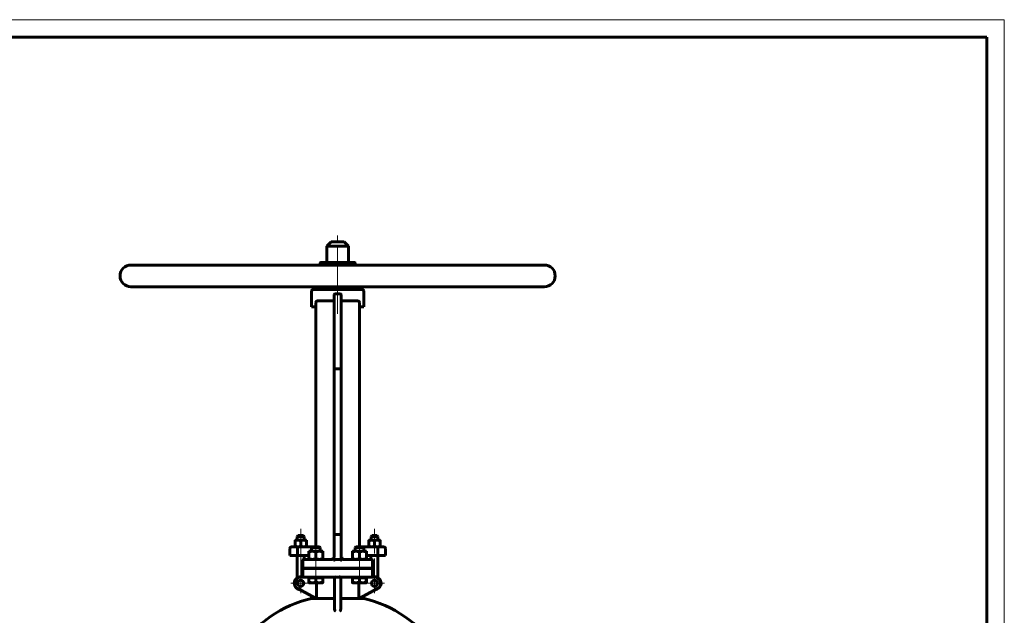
# Model space of a CAD drawing. Header units: millimetres. Extents: x 0 to 594, y 0 to 420.
# Tile 12 of 12: x 311 to 594, y 249 to 420. Entities that reach past the tile are written whole.
import ezdxf

# ---------------------------------------------------------------- set-up
doc = ezdxf.new("R2010")
doc.units = ezdxf.units.MM
for name, pattern in [('K5LT_AXLED', [12, 7.5, -1.5, 1.5, -1.5]), ('K5LT_BASIC', [0]), ('K5LT_THIN', [0])]:
    doc.linetypes.add(name, pattern=pattern)
doc.layers.add('Системный слой (1)', color=7, linetype='Continuous', true_color=0x6c6c6c)

# ---------------------------------------------------------------- blocks, each defined once
blk = doc.blocks.new('U47')
at = {"layer": 'Системный слой (1)', "color": 143, "linetype": 'K5LT_BASIC', "lineweight": 60, "true_color": 0x33acca}
for p, q in [((395, 264.84), (401, 264.84)), ((401, 264.84), (401.01, 264.84))]:
    blk.add_line(p, q, dxfattribs=at)
blk = doc.blocks.new('U48')
at = {"layer": 'Системный слой (1)', "color": 143, "linetype": 'K5LT_BASIC', "lineweight": 60, "true_color": 0x33acca}
for p, q in [((401, 264.84), (401, 264.84)), ((401, 264.84), (401, 264.84)), ((401, 264.84), (401, 264.84)), ((401.36, 264.99), (401.36, 264.99))]:
    blk.add_line(p, q, dxfattribs=at)
blk = doc.blocks.new('U49')
at = {"layer": 'Системный слой (1)', "color": 143, "linetype": 'K5LT_BASIC', "lineweight": 60, "true_color": 0x33acca}
for p, q in [((392.91, 264.84), (392.91, 265.96)), ((392.91, 262.21), (392.91, 262.34))]:
    blk.add_line(p, q, dxfattribs=at)
blk = doc.blocks.new('U50')
at = {"layer": 'Системный слой (1)', "color": 143, "linetype": 'K5LT_BASIC', "lineweight": 60, "true_color": 0x33acca}
for p, q in [((401.62, 253.59), (396.41, 253.59)), ((408.59, 253.59), (403.37, 253.59))]:
    blk.add_line(p, q, dxfattribs=at)
blk = doc.blocks.new('U51')
at = {"layer": 'Системный слой (1)', "color": 143, "linetype": 'K5LT_BASIC', "lineweight": 60, "true_color": 0x33acca}
for p, q in [((404, 264.84), (403.98, 264.84)), ((410, 264.84), (404, 264.84))]:
    blk.add_line(p, q, dxfattribs=at)
blk = doc.blocks.new('U53')
at = {"layer": 'Системный слой (1)', "color": 143, "linetype": 'K5LT_BASIC', "lineweight": 60, "true_color": 0x33acca}
for p, q in [((403.87, 264.85), (403.91, 264.84)), ((403.91, 264.84), (403.95, 264.84)), ((403.95, 264.84), (404, 264.84)), ((404, 264.84), (404, 264.84)), ((404, 264.84), (404, 264.84)), ((404, 264.84), (404, 264.84))]:
    blk.add_line(p, q, dxfattribs=at)
blk = doc.blocks.new('U54')
at = {"layer": 'Системный слой (1)', "color": 143, "linetype": 'K5LT_BASIC', "lineweight": 60, "true_color": 0x33acca}
for p, q in [((401, 264.84), (401, 264.84)), ((401, 264.84), (401, 264.84)), ((401, 264.84), (401, 264.84)), ((401, 264.84), (401.07, 264.84)), ((401.07, 264.84), (401.13, 264.86)), ((401.13, 264.86), (401.2, 264.88))]:
    blk.add_line(p, q, dxfattribs=at)
blk = doc.blocks.new('U57')
at = {"layer": 'Системный слой (1)', "color": 143, "linetype": 'K5LT_BASIC', "lineweight": 60, "true_color": 0x33acca}
for start, end in [(102.8396, 146.6923), (33.3077, 77.1604)]:
    blk.add_arc((402.5, 220.68), 33.75, start, end, dxfattribs=at)
blk = doc.blocks.new('U58')
at = {"layer": 'Системный слой (1)', "color": 143, "linetype": 'K5LT_BASIC', "lineweight": 60, "true_color": 0x33acca}
for p, q in [((403.75, 264.91), (403.64, 264.99)), ((403.87, 264.85), (403.75, 264.91)), ((404, 264.84), (403.87, 264.85))]:
    blk.add_line(p, q, dxfattribs=at)
blk = doc.blocks.new('U59')
at = {"layer": 'Системный слой (1)', "color": 143, "linetype": 'K5LT_BASIC', "lineweight": 60, "true_color": 0x33acca}
for p, q in [((412.08, 264.84), (412.08, 265.96)), ((412.08, 262.21), (412.08, 262.34))]:
    blk.add_line(p, q, dxfattribs=at)
blk = doc.blocks.new('U60')
at = {"layer": 'Системный слой (1)', "color": 143, "linetype": 'K5LT_BASIC', "lineweight": 60, "true_color": 0x33acca}
for start, end in [(180, 236.8539), (236.8539, 255.5642), (255.5642, 270)]:
    blk.add_arc((404, 265.34), 0.5, start, end, dxfattribs=at)
blk = doc.blocks.new('U62')
at = {"layer": 'Системный слой (1)', "color": 143, "linetype": 'K5LT_BASIC', "lineweight": 60, "true_color": 0x33acca}
for p, q in [((410.75, 258.19), (410.75, 258.29)), ((410.75, 258.13), (410.75, 258.19)), ((410.75, 258.11), (410.75, 258.13)), ((410.75, 258.11), (410.75, 258.11))]:
    blk.add_line(p, q, dxfattribs=at)
blk = doc.blocks.new('U63')
at = {"layer": 'Системный слой (1)', "color": 143, "linetype": 'K5LT_BASIC', "lineweight": 60, "true_color": 0x33acca}
for p, q in [((407.86, 268.46), (407.73, 268.46)), ((409.77, 268.46), (407.86, 268.46))]:
    blk.add_line(p, q, dxfattribs=at)
blk = doc.blocks.new('U67')
at = {"layer": 'Системный слой (1)', "color": 143, "linetype": 'K5LT_BASIC', "lineweight": 60, "true_color": 0x33acca}
for p, q in [((398.49, 350.21), (397.75, 350.21)), ((407.25, 350.21), (398.49, 350.21))]:
    blk.add_line(p, q, dxfattribs=at)
blk = doc.blocks.new('U68')
at = {"layer": 'Системный слой (1)', "color": 143, "linetype": 'K5LT_BASIC', "lineweight": 60, "true_color": 0x33acca}
for p, q in [((398.25, 258.19), (398.25, 258.29)), ((398.25, 258.13), (398.25, 258.19)), ((398.25, 258.11), (398.25, 258.13)), ((398.25, 258.11), (398.25, 258.11))]:
    blk.add_line(p, q, dxfattribs=at)
blk = doc.blocks.new('U69')
at = {"layer": 'Системный слой (1)', "color": 143, "linetype": 'K5LT_BASIC', "lineweight": 60, "true_color": 0x33acca}
for p, q in [((395.36, 268.46), (395.23, 268.46)), ((397.27, 268.46), (395.36, 268.46))]:
    blk.add_line(p, q, dxfattribs=at)
blk = doc.blocks.new('U80')
at = {"layer": 'Системный слой (1)', "color": 30, "linetype": 'K5LT_AXLED', "lineweight": 18, "true_color": 0xff8000}
for q in [(391.91, 260.84), (389.04, 257.96), (394.79, 257.96), (391.91, 255.09)]:
    blk.add_line((391.91, 257.96), q, dxfattribs=at)
blk = doc.blocks.new('U82')
at = {"layer": 'Системный слой (1)', "color": 30, "linetype": 'K5LT_AXLED', "lineweight": 18, "true_color": 0xff8000}
for q in [(413.08, 260.84), (410.21, 257.96), (415.96, 257.96), (413.08, 255.09)]:
    blk.add_line((413.08, 257.96), q, dxfattribs=at)
blk = doc.blocks.new('U84')
at = {"color": 7, "linetype": 'K5LT_THIN', "lineweight": 18, "true_color": 0xffffff}
for p, q in [((0, 420), (594, 420)), ((594, 420), (594, 0))]:
    blk.add_line(p, q, dxfattribs=at)
at = {"color": 143, "linetype": 'K5LT_BASIC', "lineweight": 60, "true_color": 0x33acca}
for p, q in [((20, 415), (589, 415)), ((589, 415), (589, 5))]:
    blk.add_line(p, q, dxfattribs=at)

msp = doc.modelspace()

# ---------------------------------------------------------------- linework, layer by layer
at = {"layer": 'Системный слой (1)', "color": 30, "linetype": 'K5LT_AXLED', "lineweight": 18, "true_color": 0xff8000}
for p, q in [((402.4971, 347.4623), (402.4971, 358.0873)), ((402.4971, 342.4623), (402.4971, 350.2123)), ((402.4971, 335.4623), (402.4971, 345.2123)), ((391.9111, 273.6498), (391.9111, 268.3373)), ((413.0831, 268.3373), (413.0831, 273.6498)), ((396.2471, 270.4623), (396.2471, 265.1623)), ((408.7471, 270.4623), (408.7471, 265.1623)), ((391.9111, 267.9623), (391.9111, 257.5484)), ((413.0831, 257.5484), (413.0831, 267.9623)), ((396.2471, 264.3373), (396.2471, 260.2123)), ((408.7471, 264.3373), (408.7471, 260.2123)), ((396.2471, 261.7123), (396.2471, 257.5623)), ((408.7471, 261.7123), (408.7471, 257.5623))]:
    msp.add_line(p, q, dxfattribs=at)
at = {"layer": 'Системный слой (1)', "color": 143, "linetype": 'K5LT_BASIC', "lineweight": 60, "true_color": 0x33acca}
for p, q in [((400.6221, 356.0873), (399.3721, 354.8373)), ((399.3721, 350.2123), (399.3721, 354.8373)), ((399.3721, 354.8373), (405.6221, 354.8373)), ((404.3721, 356.0873), (400.6221, 356.0873)), ((404.3721, 356.0873), (405.6221, 354.8373)), ((405.6221, 350.2123), (405.6221, 354.8373)), ((343.1221, 349.4623), (461.8721, 349.4623)), ((397.4971, 349.4623), (397.4971, 349.9623)), ((407.4971, 349.4623), (407.4971, 349.9623)), ((343.1221, 343.2123), (461.8721, 343.2123)), ((409.4971, 342.4623), (395.4971, 342.4623)), ((397.4971, 342.7123), (397.4971, 343.2123)), ((407.4971, 342.7123), (407.4971, 343.2123)), ((394.9971, 337.4623), (394.9971, 341.9623)), ((401.4971, 340.9013), (401.4971, 336.1513)), ((401.7471, 341.1513), (403.2471, 341.1513)), ((403.4971, 336.1513), (403.4971, 340.9013)), ((409.9971, 337.4623), (409.9971, 341.9623)), ((396.2471, 337.4623), (394.9971, 337.4623)), ((396.2471, 338.7123), (396.2471, 335.4623)), ((396.7471, 339.2123), (399.4928, 339.2123)), ((405.5013, 339.2123), (408.2471, 339.2123)), ((408.7471, 335.4623), (408.7471, 338.7123)), ((408.7471, 337.4623), (408.7471, 335.4623)), ((409.9971, 337.4623), (408.7471, 337.4623)), ((396.2471, 268.4623), (396.2471, 335.4623)), ((401.4971, 336.1513), (401.4971, 335.6276)), ((401.4971, 335.6276), (401.4971, 335.2378)), ((401.4971, 335.2378), (401.4971, 319.6277)), ((403.4971, 335.6276), (403.4971, 336.1513)), ((403.4971, 335.2378), (403.4971, 335.6276)), ((403.4971, 319.6277), (403.4971, 335.2378)), ((408.7471, 268.4623), (408.7471, 335.4623)), ((401.4971, 272.0027), (401.4971, 319.6277)), ((401.4971, 319.6277), (401.7471, 319.6277)), ((401.7471, 319.6277), (403.2471, 319.6277)), ((403.2471, 319.6277), (403.4971, 319.6277)), ((403.4971, 272.0027), (403.4971, 319.6277)), ((391.1611, 271.6498), (390.9111, 271.3998)), ((392.6611, 271.6498), (391.1611, 271.6498)), ((392.6611, 271.6498), (392.9111, 271.3998)), ((401.4971, 272.0027), (401.4971, 265.3373)), ((401.4971, 272.0027), (401.7471, 272.0027)), ((403.2471, 272.0027), (401.7471, 272.0027)), ((403.2471, 272.0027), (403.4971, 272.0027)), ((403.4971, 265.3373), (403.4971, 272.0027)), ((412.3331, 271.6498), (412.0831, 271.3998)), ((413.8331, 271.6498), (412.3331, 271.6498)), ((413.8331, 271.6498), (414.0831, 271.3998)), ((390.2861, 270.1922), (390.2861, 270.3373)), ((390.2861, 270.3373), (391.0986, 270.3373)), ((390.2861, 270.1922), (390.2861, 268.6075)), ((390.9111, 271.3998), (392.9111, 271.3998)), ((390.9111, 270.3373), (390.9111, 271.3998)), ((391.0986, 270.3373), (392.7236, 270.3373)), ((391.9111, 270.1922), (391.9111, 268.6075)), ((392.7236, 270.3373), (393.5361, 270.3373)), ((392.9111, 270.3373), (392.9111, 271.3998)), ((393.5361, 270.3373), (393.5361, 270.1922)), ((393.5361, 270.1922), (393.5361, 268.6075)), ((412.2706, 270.3373), (411.4581, 270.3373)), ((411.4581, 270.3373), (411.4581, 270.1922)), ((411.4581, 270.1922), (411.4581, 268.6075)), ((412.0831, 270.3373), (412.0831, 271.3998)), ((412.0831, 271.3998), (414.0831, 271.3998)), ((413.8956, 270.3373), (412.2706, 270.3373)), ((413.0831, 270.1922), (413.0831, 268.6075)), ((414.7081, 270.3373), (413.8956, 270.3373)), ((414.0831, 270.3373), (414.0831, 271.3998)), ((414.7081, 270.1922), (414.7081, 270.3373)), ((414.7081, 270.1922), (414.7081, 268.6075)), ((388.7861, 265.9623), (388.7861, 267.9623)), ((388.7861, 265.9623), (390.9263, 265.9623)), ((391.0932, 268.4623), (389.2861, 268.4623)), ((390.2861, 268.4623), (390.2861, 268.6075)), ((390.9111, 259.5484), (390.9111, 265.9623)), ((390.9263, 265.9623), (390.9263, 267.9623)), ((390.9263, 265.9623), (394.2471, 265.9623)), ((395.2271, 268.4623), (391.0932, 268.4623)), ((393.5361, 268.6075), (393.5361, 268.4623)), ((394.2471, 266.9837), (394.2471, 267.1623)), ((394.2471, 267.1623), (395.2471, 267.1623)), ((394.2471, 266.9837), (394.2471, 265.016)), ((395.2271, 268.4623), (394.9971, 268.2323)), ((394.9971, 268.2323), (395.1608, 268.2323)), ((394.9971, 267.1623), (394.9971, 268.2323)), ((395.1608, 268.2323), (397.4971, 268.2323)), ((395.2471, 267.1623), (397.2471, 267.1623)), ((396.2471, 266.9837), (396.2471, 265.016)), ((397.2471, 267.1623), (398.2471, 267.1623)), ((397.267, 268.4623), (397.4971, 268.2323)), ((397.4971, 267.1623), (397.4971, 268.2323)), ((398.2471, 267.1623), (398.2471, 266.9837)), ((398.2471, 266.9837), (398.2471, 265.016)), ((406.7471, 267.1623), (407.7471, 267.1623)), ((406.7471, 266.9837), (406.7471, 267.1623)), ((406.7471, 266.9837), (406.7471, 265.016)), ((407.7271, 268.4623), (407.4971, 268.2323)), ((407.4971, 268.2323), (407.6608, 268.2323)), ((407.4971, 267.1623), (407.4971, 268.2323)), ((407.6608, 268.2323), (409.9971, 268.2323)), ((407.7471, 267.1623), (409.7471, 267.1623)), ((408.7471, 266.9837), (408.7471, 265.016)), ((409.7471, 267.1623), (410.7471, 267.1623)), ((413.9009, 268.4623), (409.767, 268.4623)), ((409.767, 268.4623), (409.9971, 268.2323)), ((409.9971, 267.1623), (409.9971, 268.2323)), ((410.7471, 267.1623), (410.7471, 266.9837)), ((410.7471, 266.9837), (410.7471, 265.016)), ((410.7471, 265.9623), (414.0678, 265.9623)), ((411.4581, 268.6075), (411.4581, 268.4623)), ((415.7081, 268.4623), (413.9009, 268.4623)), ((414.0678, 265.9623), (414.0678, 267.9623)), ((414.0678, 265.9623), (416.2081, 265.9623)), ((414.0831, 259.5484), (414.0831, 265.9623)), ((414.7081, 268.4623), (414.7081, 268.6075)), ((416.2081, 265.9623), (416.2081, 267.9623)), ((392.4971, 262.3373), (392.4971, 264.5873)), ((394.9971, 264.8373), (392.7471, 264.8373)), ((392.9111, 264.8373), (394.2471, 264.8373)), ((394.2471, 264.8373), (394.2471, 265.016)), ((398.2471, 265.016), (398.2471, 264.8373)), ((401.7471, 264.8373), (403.2471, 264.8373)), ((406.7471, 264.8373), (406.7471, 265.016)), ((412.2471, 264.8373), (409.9971, 264.8373)), ((410.7471, 265.016), (410.7471, 264.8373)), ((410.7471, 264.8373), (412.0831, 264.8373)), ((412.4971, 262.3373), (412.4971, 264.5873)), ((392.4971, 262.3373), (394.9971, 262.3373)), ((394.9971, 262.2123), (392.4971, 262.2123)), ((392.4971, 262.2123), (392.4971, 259.9623)), ((394.9971, 262.3373), (409.9971, 262.3373)), ((394.9971, 262.2123), (394.9971, 262.3373)), ((409.9971, 262.2123), (394.9971, 262.2123)), ((397.4971, 262.2123), (397.4971, 262.3373)), ((407.4971, 262.2123), (407.4971, 262.3373)), ((409.9971, 262.3373), (412.4971, 262.3373)), ((409.9971, 262.2123), (409.9971, 262.3373)), ((412.4971, 262.2123), (409.9971, 262.2123)), ((412.4971, 259.9623), (412.4971, 262.2123)), ((392.7471, 259.7123), (391.9111, 259.7123)), ((392.7471, 259.7123), (394.9971, 259.7123)), ((394.2402, 259.5623), (395.2367, 259.5623)), ((394.2402, 259.5623), (394.2402, 258.291)), ((394.2471, 259.5623), (394.2471, 259.7123)), ((395.2367, 258.1123), (394.2471, 258.1123)), ((394.9971, 259.7123), (401.7322, 259.7123)), ((395.2367, 259.5623), (396.2332, 259.5623)), ((397.2367, 258.1123), (395.2367, 258.1123)), ((396.2332, 259.5623), (396.2332, 258.291)), ((396.2332, 259.5623), (397.2367, 259.5623)), ((396.4053, 258.1123), (396.4053, 253.5852)), ((397.2367, 259.5623), (398.2401, 259.5623)), ((398.247, 258.1123), (397.2367, 258.1123)), ((398.2401, 259.5623), (398.247, 259.5623)), ((398.2401, 259.5623), (398.2401, 258.291)), ((398.247, 259.5623), (398.254, 259.5623)), ((398.2471, 258.1123), (398.247, 258.1123)), ((398.2471, 259.5623), (398.2471, 259.7123)), ((398.254, 259.5623), (398.254, 258.291)), ((401.6221, 259.7123), (401.6221, 257.7256)), ((401.6221, 257.7256), (401.6221, 252.5669)), ((401.8721, 259.7123), (403.1221, 259.7123)), ((403.262, 259.7123), (409.9971, 259.7123)), ((403.3721, 257.7256), (403.3721, 259.7123)), ((403.3721, 252.5669), (403.3721, 257.7256)), ((406.7402, 259.5623), (407.7367, 259.5623)), ((406.7402, 259.5623), (406.7402, 258.291)), ((406.7471, 259.5623), (406.7471, 259.7123)), ((407.7367, 258.1123), (406.7471, 258.1123)), ((407.7367, 259.5623), (408.7332, 259.5623)), ((409.7367, 258.1123), (407.7367, 258.1123)), ((408.5888, 253.5852), (408.5888, 258.1123)), ((408.7332, 259.5623), (408.7332, 258.291)), ((408.7332, 259.5623), (409.7367, 259.5623)), ((409.7367, 259.5623), (410.7401, 259.5623)), ((410.747, 258.1123), (409.7367, 258.1123)), ((409.9971, 259.7123), (412.2471, 259.7123)), ((410.7401, 259.5623), (410.747, 259.5623)), ((410.7401, 259.5623), (410.7401, 258.291)), ((410.747, 259.5623), (410.754, 259.5623)), ((410.7471, 258.1123), (410.747, 258.1123)), ((413.0831, 259.7123), (410.7471, 259.7123)), ((410.7471, 259.5623), (410.7471, 259.7123)), ((410.754, 259.5623), (410.754, 258.291)), ((391.0785, 256.4231), (396.3459, 253.5741)), ((408.6482, 253.5741), (413.9156, 256.4231)), ((394.9971, 253.5852), (394.9971, 254.3036)), ((396.3255, 253.5852), (394.9971, 253.5852)), ((401.6221, 252.6905), (401.6221, 252.5626)), ((401.6221, 252.5669), (401.6221, 250.433)), ((403.3721, 250.433), (403.3721, 252.5669)), ((409.9971, 253.5852), (408.6687, 253.5852)), ((409.9971, 253.5852), (409.9971, 254.3036))]:
    msp.add_line(p, q, dxfattribs=at)
for centre in [(391.9111, 257.9623), (413.0831, 257.9623)]:
    msp.add_circle(centre, 0.875, dxfattribs=at)
for centre, radius, start, end in [((343.1221, 346.3373), 3.125, 90, 270), ((397.7471, 349.9623), 0.25, 90, 180), ((407.2471, 349.9623), 0.25, 0, 90), ((461.8721, 346.3373), 3.125, 270, 90), ((395.4971, 341.9623), 0.5, 90, 180), ((397.7471, 342.7123), 0.25, 180, 270), ((407.2471, 342.7123), 0.25, 270, 0), ((409.4971, 341.9623), 0.5, 0, 90), ((401.7471, 340.9013), 0.25, 90, 180), ((403.2471, 340.9013), 0.25, 0, 90), ((396.7471, 338.7123), 0.5, 90, 180), ((408.2471, 338.7123), 0.5, 0, 90), ((389.2861, 267.9623), 0.5, 90, 180), ((415.7081, 267.9623), 0.5, 0, 90), ((392.7471, 264.5873), 0.25, 90, 180), ((400.9971, 265.3373), 0.5, 270, 0), ((412.2471, 264.5873), 0.25, 0, 90), ((391.9111, 257.9623), 1.875, 68.96053, 180), ((391.9111, 257.9623), 1.875, 180, 262.631834), ((391.9111, 257.9623), 1.75, 90, 241.592365), ((392.7471, 259.9623), 0.25, 180, 270), ((412.2471, 259.9623), 0.25, 270, 0), ((413.0831, 257.9623), 1.875, 277.368166, 111.03947), ((413.0831, 257.9623), 1.75, 298.407635, 90), ((402.4971, 220.679), 33.4652, 100.488146, 100.591609), ((402.4971, 220.679), 33.4652, 79.408391, 79.511854)]:
    msp.add_arc(centre, radius, start, end, dxfattribs=at)
for centre, major_axis, ratio, start_param, end_param in [((400.9971, 265.3373), (0, 0.5), 0.5, 3.14159265, 4.71238898), ((401.7471, 263.8752), (0, 0.9621), 0.25984355, 0, 0.41239705), ((403.2471, 263.8752), (0, 0.9621), 0.25984355, 5.87078826, 6.28318531), ((403.9971, 265.3373), (0, -0.5), 0.5, 4.71238898, 6.28318531)]:
    msp.add_ellipse(centre, major_axis=major_axis, ratio=ratio, start_param=start_param, end_param=end_param, dxfattribs=at)
for points, knots in [([(401.2471, 339.1757), (401.2776, 339.175), (401.308, 339.1799), (401.3666, 339.2013), (401.3939, 339.218), (401.4407, 339.2609), (401.4596, 339.2867), (401.4868, 339.3445), (401.4948, 339.376), (401.4969, 339.413), (401.4971, 339.4179), (401.4971, 339.4228)], [0.319142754, 0.319142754, 0.319142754, 0.319142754, 0.356352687, 0.356352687, 0.39481362, 0.39481362, 0.432993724, 0.432993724, 0.471681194, 0.471681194, 0.477558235, 0.477558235, 0.477558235, 0.477558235]), ([(403.4971, 339.4228), (403.4971, 339.4221), (403.4971, 339.4215), (403.4973, 339.388), (403.5039, 339.3556), (403.529, 339.2958), (403.547, 339.2689), (403.5921, 339.224), (403.6185, 339.2063), (403.677, 339.182), (403.7085, 339.1757), (403.7425, 339.1756), (403.7448, 339.1756), (403.7471, 339.1757)], [0.160176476, 0.160176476, 0.160176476, 0.160176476, 0.160985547, 0.160985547, 0.200349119, 0.200349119, 0.238946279, 0.238946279, 0.277153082, 0.277153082, 0.315763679, 0.315763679, 0.318551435, 0.318551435, 0.318551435, 0.318551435]), ([(401.2471, 339.1757), (400.8699, 339.1847), (400.4923, 339.1965), (399.9103, 339.2091), (399.699, 339.2123), (399.4928, 339.2123)], [4.698756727, 4.698756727, 4.698756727, 4.698756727, 5.133212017, 5.133212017, 5.387086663, 5.387086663, 5.387086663, 5.387086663]), ([(405.5013, 339.2123), (405.2952, 339.2123), (405.0838, 339.2091), (404.5018, 339.1965), (404.1242, 339.1847), (403.7471, 339.1757)], [3.037187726, 3.037187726, 3.037187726, 3.037187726, 3.291062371, 3.291062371, 3.725517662, 3.725517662, 3.725517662, 3.725517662]), ([(391.0932, 268.4623), (391.0928, 268.4623), (391.0925, 268.4623), (391.07, 268.4619), (391.0482, 268.4483), (391.0079, 268.3968), (390.9898, 268.3599), (390.9592, 268.2672), (390.9471, 268.2124), (390.9306, 268.0919), (390.9263, 268.0274), (390.9263, 267.9623)], [-0.001378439, -0.001378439, -0.001378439, -0.001378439, 0, 0, 0.079435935, 0.079435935, 0.157575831, 0.157575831, 0.235698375, 0.235698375, 0.313812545, 0.313812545, 0.313812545, 0.313812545]), ([(413.9009, 268.4623), (413.9013, 268.4623), (413.9017, 268.4623), (413.9241, 268.4619), (413.9459, 268.4483), (413.9862, 268.3968), (414.0043, 268.3599), (414.0349, 268.2672), (414.047, 268.2124), (414.0636, 268.0919), (414.0678, 268.0274), (414.0678, 267.9623)], [-0.629003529, -0.629003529, -0.629003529, -0.629003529, -0.627625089, -0.627625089, -0.548189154, -0.548189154, -0.470049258, -0.470049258, -0.391926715, -0.391926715, -0.313812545, -0.313812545, -0.313812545, -0.313812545]), ([(401.3959, 265.0358), (401.3979, 265.0384), (401.3999, 265.041), (401.405, 265.0481), (401.4081, 265.0526), (401.4158, 265.064), (401.4201, 265.071), (401.4248, 265.0784), (401.425, 265.0788), (401.4303, 265.0875), (401.435, 265.096), (401.4439, 265.1131), (401.4482, 265.1218), (401.4522, 265.1307), (401.4522, 265.1308), (401.456, 265.1397), (401.4599, 265.1484), (401.4639, 265.1589), (401.4646, 265.1606), (401.4652, 265.1623)], [0, 0, 0, 0, 0.73205736, 0.73205736, 1.95215295, 1.95215295, 3.79502994, 3.79502994, 3.9043059, 3.9043059, 6.05779563, 6.05779563, 8.21128536, 8.21128536, 8.23943296, 8.23943296, 10.36477508, 10.36477508, 10.76744864, 10.76744864, 10.76744864, 10.76744864]), ([(401.4058, 264.5873), (401.407, 264.5877), (401.4081, 264.588), (401.4715, 264.6068), (401.5207, 264.6265), (401.5984, 264.6884), (401.6254, 264.7206), (401.6469, 264.7567)], [-0.001446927, -0.001446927, -0.001446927, -0.001446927, 0, 0, 0.07783218, 0.07783218, 0.135081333, 0.135081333, 0.135081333, 0.135081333]), ([(401.44, 265.1059), (401.442, 265.1097), (401.4439, 265.1135), (401.449, 265.1241), (401.4522, 265.1309), (401.4581, 265.1446), (401.461, 265.1515), (401.4645, 265.1608), (401.4654, 265.163), (401.4668, 265.167), (401.4675, 265.1688), (401.4694, 265.1743), (401.4707, 265.1779), (401.4723, 265.1828), (401.4727, 265.1841), (401.4731, 265.1853)], [0.69561755, 0.69561755, 0.69561755, 0.69561755, 2.08685264, 2.08685264, 4.48685264, 4.48685264, 6.88685264, 6.88685264, 7.64545644, 7.64545644, 8.25825429, 8.25825429, 9.48384998, 9.48384998, 9.90304641, 9.90304641, 9.90304641, 9.90304641]), ([(403.3473, 264.7567), (403.3541, 264.7452), (403.3615, 264.734), (403.3881, 264.6986), (403.4131, 264.6717), (403.4863, 264.6218), (403.5289, 264.605), (403.586, 264.588), (403.5872, 264.5877), (403.5883, 264.5873)], [0, 0, 0, 0, 0.016076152, 0.016076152, 0.0531655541, 0.0531655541, 0.0943999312, 0.0943999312, 0.0952514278, 0.0952514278, 0.0952514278, 0.0952514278]), ([(403.561, 265.0947), (403.5629, 265.0912), (403.5649, 265.0878), (403.5699, 265.0791), (403.573, 265.074), (403.5816, 265.0605), (403.5872, 265.0523), (403.6024, 265.031), (403.6124, 265.0184), (403.6269, 265.0017), (403.6309, 264.9972), (403.6421, 264.9856), (403.6492, 264.9783), (403.66, 264.9681), (403.6634, 264.9649), (403.67, 264.9593), (403.673, 264.9565), (403.6819, 264.9492), (403.6876, 264.9445), (403.7033, 264.9325), (403.7133, 264.9254), (403.7237, 264.9187)], [0, 0, 0, 0, 0.58711211, 0.58711211, 1.46778029, 1.46778029, 2.93556057, 2.93556057, 5.30757912, 5.30757912, 6.18247412, 6.18247412, 7.67959767, 7.67959767, 8.36304081, 8.36304081, 8.96481732, 8.96481732, 10.05161622, 10.05161622, 11.86009274, 11.86009274, 11.86009274, 11.86009274]), ([(401.6221, 259.9623), (401.6221, 259.9546), (401.6225, 259.9469), (401.6259, 259.9126), (401.6324, 259.8876), (401.6539, 259.833), (401.6707, 259.8064), (401.7048, 259.7616), (401.7223, 259.7442), (401.7372, 259.7262), (401.7403, 259.7214), (401.741, 259.7147), (401.7387, 259.7123), (401.7322, 259.7123)], [-0.431494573, -0.431494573, -0.431494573, -0.431494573, -0.422497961, -0.422497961, -0.39157801, -0.39157801, -0.34887418, -0.34887418, -0.302464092, -0.302464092, -0.278793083, -0.278793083, -0.25563351, -0.25563351, -0.25563351, -0.25563351]), ([(401.8721, 259.7123), (401.8413, 259.7123), (401.8051, 259.7196), (401.7481, 259.7433), (401.7173, 259.764), (401.6736, 259.8079), (401.653, 259.8389), (401.6295, 259.8958), (401.6223, 259.9316), (401.6221, 259.9623)], [0.297129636, 0.297129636, 0.297129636, 0.297129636, 0.334068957, 0.334068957, 0.371151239, 0.371151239, 0.408389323, 0.408389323, 0.445041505, 0.445041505, 0.445041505, 0.445041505]), ([(403.3721, 259.9623), (403.3718, 259.9316), (403.3646, 259.8958), (403.3411, 259.8389), (403.3205, 259.8079), (403.2768, 259.764), (403.246, 259.7433), (403.1891, 259.7196), (403.1528, 259.7123), (403.1221, 259.7123)], [0.149217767, 0.149217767, 0.149217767, 0.149217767, 0.18586995, 0.18586995, 0.223108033, 0.223108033, 0.260190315, 0.260190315, 0.297129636, 0.297129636, 0.297129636, 0.297129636]), ([(403.262, 259.7123), (403.2591, 259.7123), (403.2566, 259.7128), (403.2526, 259.7159), (403.253, 259.7192), (403.2606, 259.7319), (403.2716, 259.7432), (403.2977, 259.7724), (403.3165, 259.7949), (403.3447, 259.844), (403.3549, 259.867), (403.3681, 259.9137), (403.3716, 259.9365), (403.372, 259.9606), (403.3721, 259.9615), (403.3721, 259.9623)], [-0.887081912, -0.887081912, -0.887081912, -0.887081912, -0.876705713, -0.876705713, -0.860576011, -0.860576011, -0.833960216, -0.833960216, -0.797463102, -0.797463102, -0.771291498, -0.771291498, -0.74845569, -0.74845569, -0.747591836, -0.747591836, -0.747591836, -0.747591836]), ([(401.8674, 249.9066), (401.867, 249.9071), (401.8667, 249.9076), (401.8023, 250.0045), (401.7378, 250.1003), (401.652, 250.2722), (401.6221, 250.3548), (401.6221, 250.433)], [-0.001400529, -0.001400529, -0.001400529, -0.001400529, 0, 0, 0.245968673, 0.245968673, 0.448021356, 0.448021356, 0.448021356, 0.448021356]), ([(403.3721, 250.433), (403.3721, 250.3743), (403.3551, 250.3134), (403.2811, 250.1341), (403.194, 250.0076), (403.1275, 249.9076), (403.1271, 249.9071), (403.1267, 249.9066)], [0, 0, 0, 0, 0.149410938, 0.149410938, 0.458559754, 0.458559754, 0.460263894, 0.460263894, 0.460263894, 0.460263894])]:
    msp.add_open_spline(points, degree=3, knots=knots, dxfattribs=at)
for points, weights in [([(391.0986, 270.3373), (390.7215, 270.3373), (390.2861, 270.1922)], [1, 1.0379548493, 1]), ([(391.9111, 270.1922), (391.4756, 270.3373), (391.0986, 270.3373)], [1, 1.0379548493, 1]), ([(392.7236, 270.3373), (392.3465, 270.3373), (391.9111, 270.1922)], [1, 1.0379548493, 1]), ([(393.5361, 270.1922), (393.1006, 270.3373), (392.7236, 270.3373)], [1, 1.0379548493, 1]), ([(411.4581, 270.1922), (411.8935, 270.3373), (412.2706, 270.3373)], [1, 1.0379548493, 1]), ([(412.2706, 270.3373), (412.6477, 270.3373), (413.0831, 270.1922)], [1, 1.0379548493, 1]), ([(413.0831, 270.1922), (413.5185, 270.3373), (413.8956, 270.3373)], [1, 1.0379548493, 1]), ([(413.8956, 270.3373), (414.2727, 270.3373), (414.7081, 270.1922)], [1, 1.0379548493, 1]), ([(390.2861, 268.6075), (390.7215, 268.4623), (391.0986, 268.4623)], [1, 1.0379548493, 1]), ([(391.0986, 268.4623), (391.4756, 268.4623), (391.9111, 268.6075)], [1, 1.0379548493, 1]), ([(391.9111, 268.6075), (392.3465, 268.4623), (392.7236, 268.4623)], [1, 1.0379548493, 1]), ([(392.7236, 268.4623), (393.1006, 268.4623), (393.5361, 268.6075)], [1, 1.0379548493, 1]), ([(395.2471, 267.1623), (394.783, 267.1623), (394.2471, 266.9837)], [1, 1.0379548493, 1]), ([(396.2471, 266.9837), (395.7112, 267.1623), (395.2471, 267.1623)], [1, 1.0379548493, 1]), ([(397.2471, 267.1623), (396.783, 267.1623), (396.2471, 266.9837)], [1, 1.0379548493, 1]), ([(398.2471, 266.9837), (397.7112, 267.1623), (397.2471, 267.1623)], [1, 1.0379548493, 1]), ([(407.7471, 267.1623), (407.283, 267.1623), (406.7471, 266.9837)], [1, 1.0379548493, 1]), ([(408.7471, 266.9837), (408.2112, 267.1623), (407.7471, 267.1623)], [1, 1.0379548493, 1]), ([(409.7471, 267.1623), (409.283, 267.1623), (408.7471, 266.9837)], [1, 1.0379548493, 1]), ([(410.7471, 266.9837), (410.2112, 267.1623), (409.7471, 267.1623)], [1, 1.0379548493, 1]), ([(412.2706, 268.4623), (411.8935, 268.4623), (411.4581, 268.6075)], [1, 1.0379548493, 1]), ([(413.0831, 268.6075), (412.6477, 268.4623), (412.2706, 268.4623)], [1, 1.0379548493, 1]), ([(413.8956, 268.4623), (413.5185, 268.4623), (413.0831, 268.6075)], [1, 1.0379548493, 1]), ([(414.7081, 268.6075), (414.2727, 268.4623), (413.8956, 268.4623)], [1, 1.0379548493, 1]), ([(394.2471, 265.016), (394.783, 264.8373), (395.2471, 264.8373)], [1, 1.0379548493, 1]), ([(395.2471, 264.8373), (395.7112, 264.8373), (396.2471, 265.016)], [1, 1.0379548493, 1]), ([(396.2471, 265.016), (396.783, 264.8373), (397.2471, 264.8373)], [1, 1.0379548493, 1]), ([(397.2471, 264.8373), (397.7112, 264.8373), (398.2471, 265.016)], [1, 1.0379548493, 1]), ([(406.7471, 265.016), (407.283, 264.8373), (407.7471, 264.8373)], [1, 1.0379548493, 1]), ([(407.7471, 264.8373), (408.2112, 264.8373), (408.7471, 265.016)], [1, 1.0379548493, 1]), ([(408.7471, 265.016), (409.283, 264.8373), (409.7471, 264.8373)], [1, 1.0379548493, 1]), ([(409.7471, 264.8373), (410.2112, 264.8373), (410.7471, 265.016)], [1, 1.0379548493, 1]), ([(394.247, 258.1123), (394.2438, 258.1142), (394.2402, 258.291)], [1.00081319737, 1.03754379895, 1]), ([(394.2402, 258.291), (394.7742, 258.1123), (395.2367, 258.1123)], [1, 1.0379548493, 1]), ([(395.2367, 258.1123), (395.6992, 258.1123), (396.2332, 258.291)], [1, 1.0379548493, 1]), ([(396.2332, 258.291), (396.771, 258.1123), (397.2367, 258.1123)], [1, 1.0379548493, 1]), ([(397.2367, 258.1123), (397.7024, 258.1123), (398.2401, 258.291)], [1, 1.0379548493, 1]), ([(398.2401, 258.291), (398.2438, 258.1123), (398.247, 258.1123)], [1, 1.0379548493, 1]), ([(406.747, 258.1123), (406.7438, 258.1142), (406.7402, 258.291)], [1.00081319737, 1.03754379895, 1]), ([(406.7402, 258.291), (407.2742, 258.1123), (407.7367, 258.1123)], [1, 1.0379548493, 1]), ([(407.7367, 258.1123), (408.1992, 258.1123), (408.7332, 258.291)], [1, 1.0379548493, 1]), ([(408.7332, 258.291), (409.271, 258.1123), (409.7367, 258.1123)], [1, 1.0379548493, 1]), ([(409.7367, 258.1123), (410.2024, 258.1123), (410.7401, 258.291)], [1, 1.0379548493, 1]), ([(410.7401, 258.291), (410.7438, 258.1123), (410.747, 258.1123)], [1, 1.0379548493, 1])]:
    msp.add_rational_spline(points, weights, degree=2, dxfattribs=at)

# ---------------------------------------------------------------- block references
msp.add_blockref('U84', (0, 0))
at = {"layer": 'Системный слой (1)'}
for name in ['U67', 'U49', 'U69', 'U63', 'U59', 'U47', 'U54', 'U48', 'U60', 'U58', 'U53', 'U51', 'U80', 'U82', 'U68', 'U62', 'U57', 'U50']:
    msp.add_blockref(name, (0, 0), dxfattribs=at)

doc.saveas('drawing.dxf')
